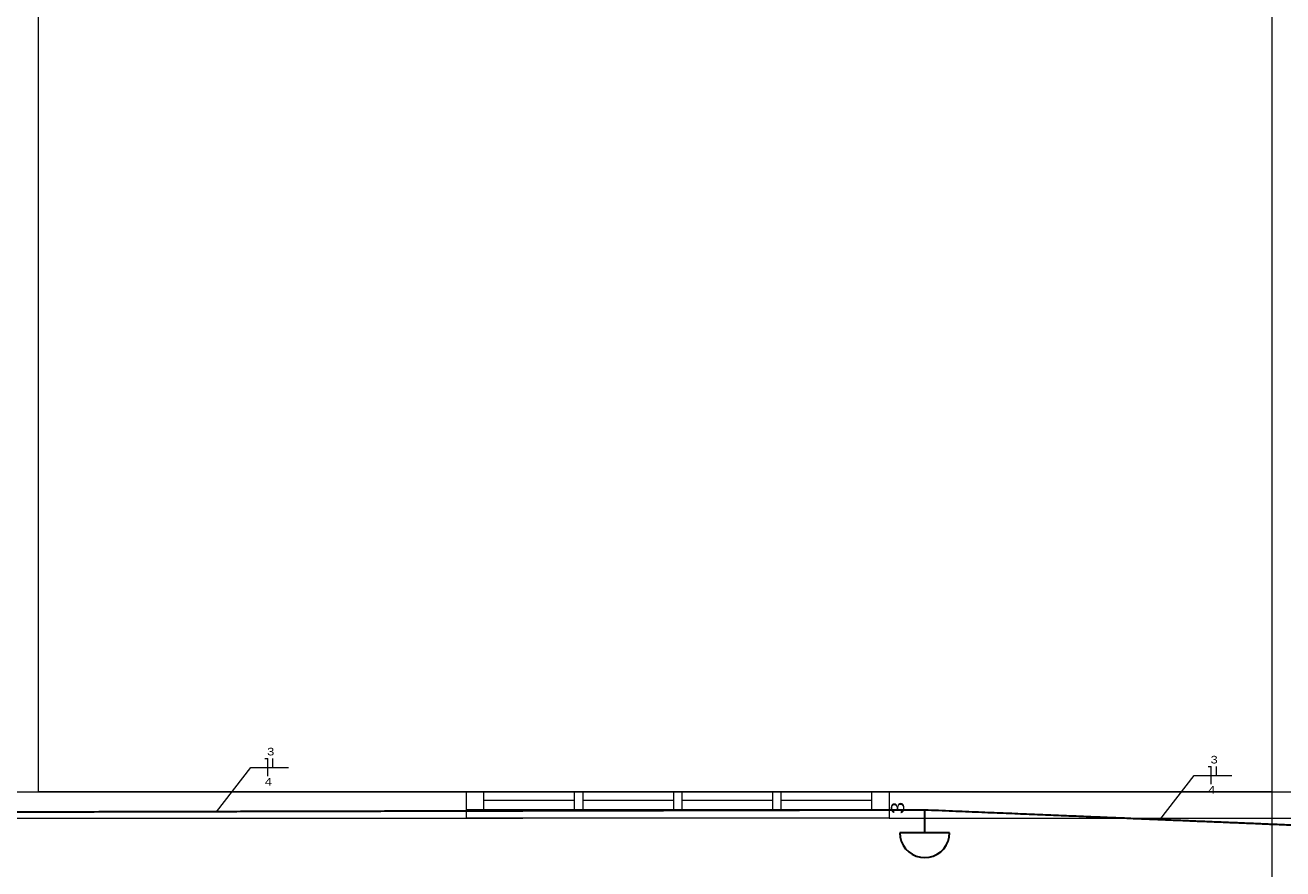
# Model space of a CAD drawing. Header units: millimetres. Extents: x 10050 to 25386, y -10594 to -3144.
# Tile 22 of 29: x 17086 to 18514, y -6973 to -6015. Entities that reach past the tile are written whole.
import ezdxf

# ---------------------------------------------------------------- set-up
doc = ezdxf.new("R2010")
doc.units = ezdxf.units.MM
for name, color, linetype, lineweight in [('DI-Pontilhado', 7, 'Continuous', 20), ('EL-Condutos', 4, 'Continuous', 30), ('EL-Fios', 9, 'Continuous', 20), ('EL-Textos fios', 7, 'Continuous', 20), ('P-SIMBOL', 3, 'Continuous', 30)]:
    doc.layers.add(name, color=color, linetype=linetype, lineweight=lineweight)
doc.layers.add('Janelas ARCHICAD', color=7, linetype='Continuous')
doc.layers.add('Linha _ Trama.2D', color=7, linetype='Continuous')
doc.styles.add('ARIAL', font='arial.ttf', dxfattribs={"width": 1.2})

msp = doc.modelspace()

# ---------------------------------------------------------------- linework, layer by layer
at = {"layer": 'DI-Pontilhado'}
for p, q in [((18066.83, -6885.3), (17586.83, -6885.3)), ((17606.83, -6885.3), (17586.83, -6885.3)), ((17586.83, -6885.3), (17586.83, -6905.3)), ((17606.83, -6905.3), (17606.83, -6885.3)), ((17709.33, -6885.3), (17606.83, -6885.3)), ((17719.33, -6885.3), (17709.33, -6885.3)), ((17719.33, -6885.3), (17709.33, -6885.3)), ((17709.33, -6885.3), (17709.33, -6905.3)), ((17719.33, -6905.3), (17719.33, -6885.3)), ((17821.83, -6885.3), (17719.33, -6885.3)), ((17831.83, -6885.3), (17821.83, -6885.3)), ((17831.83, -6885.3), (17821.83, -6885.3)), ((17821.83, -6885.3), (17821.83, -6905.3)), ((17831.83, -6905.3), (17831.83, -6885.3)), ((17934.33, -6885.3), (17831.83, -6885.3)), ((17944.33, -6885.3), (17934.33, -6885.3)), ((17944.33, -6885.3), (17934.33, -6885.3)), ((17934.33, -6885.3), (17934.33, -6905.3)), ((17944.33, -6905.3), (17944.33, -6885.3)), ((18046.83, -6885.3), (17944.33, -6885.3)), ((18066.83, -6885.3), (18046.83, -6885.3)), ((18046.83, -6885.3), (18046.83, -6905.3)), ((18066.83, -6885.3), (18066.83, -6905.3)), ((18066.83, -6885.3), (18066.83, -6905.3)), ((18066.83, -6885.3), (18066.83, -6905.3)), ((17586.83, -6905.3), (17606.83, -6905.3)), ((17586.83, -6905.3), (17586.83, -6915.3)), ((17709.33, -6895.3), (17606.83, -6895.3)), ((17606.83, -6905.3), (17709.33, -6905.3)), ((17821.83, -6895.3), (17719.33, -6895.3)), ((17719.33, -6905.3), (17821.83, -6905.3)), ((17821.83, -6905.3), (17831.83, -6905.3)), ((17934.33, -6895.3), (17831.83, -6895.3)), ((17831.83, -6905.3), (17934.33, -6905.3)), ((17934.33, -6905.3), (17944.33, -6905.3)), ((18046.83, -6895.3), (17944.33, -6895.3)), ((17944.33, -6905.3), (18046.83, -6905.3)), ((18046.83, -6905.3), (18066.83, -6905.3)), ((18066.83, -6905.3), (18066.83, -6915.3)), ((14131.06, -6915.3), (17651.06, -6915.3)), ((18066.83, -6915.3), (17586.83, -6915.3))]:
    msp.add_line(p, q, dxfattribs=at)
msp.add_lwpolyline([(14161.06, -6885.3), (17621.06, -6885.3), (18531.06, -6885.3), (18531.06, -4935.3), (21536.94, -4935.3), (21536.94, -3598.89), (17621.06, -3598.89), (14161.06, -3598.89)], close=True, dxfattribs=at)
for points in [[(18501.06, -5535.3), (18501.06, -7005.3)], [(17101.06, -6885.3), (17101.06, -5655.3)], [(17586.83, -6885.3), (17101.06, -6885.3)], [(18501.06, -6885.3), (18066.83, -6885.3)]]:
    msp.add_lwpolyline(points, dxfattribs=at)
at = {"layer": 'EL-Condutos', "linetype": 'Continuous'}
for points in [[(18107.13, -6905.95), (18041.18, -6906.11), (17979.48, -6906.25), (17921.71, -6906.39), (17867.58, -6906.52), (17816.79, -6906.64), (17769.02, -6906.75), (17723.98, -6906.85), (17681.36, -6906.96), (17640.86, -6907.05), (17602.18, -6907.14), (17565.02, -6907.23), (17529.07, -6907.31), (17494.03, -6907.4), (17459.59, -6907.48), (17425.45, -6907.56), (17391.32, -6907.64), (17356.88, -6907.72), (17321.84, -6907.8), (17285.89, -6907.89), (17248.72, -6907.97), (17210.04, -6908.06), (17169.55, -6908.16), (17126.93, -6908.26), (17081.89, -6908.37), (17034.12, -6908.48), (16983.32, -6908.6), (16929.19, -6908.72), (16871.43, -6908.86), (16809.73, -6909.01), (16743.78, -6909.16)], [(18734.97, -6931.92), (18708.23, -6930.81), (18683.02, -6929.77), (18659.22, -6928.79), (18636.71, -6927.85), (18615.38, -6926.97), (18595.09, -6926.13), (18575.73, -6925.33), (18557.18, -6924.57), (18539.31, -6923.83), (18522.01, -6923.11), (18505.15, -6922.41), (18488.6, -6921.73), (18472.26, -6921.05), (18455.99, -6920.38), (18439.68, -6919.71), (18423.2, -6919.03), (18406.44, -6918.33), (18389.27, -6917.62), (18371.57, -6916.89), (18353.21, -6916.13), (18334.09, -6915.34), (18314.07, -6914.51), (18293.03, -6913.64), (18270.85, -6912.72), (18247.42, -6911.76), (18222.61, -6910.73), (18196.3, -6909.64), (18168.36, -6908.49), (18138.68, -6907.26), (18107.13, -6905.95)]]:
    msp.add_spline(points, degree=3, dxfattribs=at)
at = {"layer": 'EL-Fios'}
for p, q in [((17358.01, -6847.57), (17361.35, -6847.57)), ((17361.35, -6867.57), (17361.35, -6847.57)), ((17367.31, -6857.57), (17367.31, -6847.57)), ((18428.85, -6856.71), (18432.18, -6856.71)), ((18432.18, -6876.71), (18432.18, -6856.71)), ((18438.15, -6866.71), (18438.15, -6856.71))]:
    msp.add_line(p, q, dxfattribs=at)
at = {"layer": 'EL-Textos fios'}
for p, q in [((17303.14, -6907.84), (17342.06, -6857.57)), ((17342.06, -6857.57), (17384.99, -6857.57)), ((18373.98, -6916.99), (18412.89, -6866.71)), ((18412.89, -6866.71), (18455.83, -6866.71))]:
    msp.add_line(p, q, dxfattribs=at)
at = {"layer": 'Janelas ARCHICAD', "color": 30, "linetype": 'Continuous', "lineweight": 0}
for p, q in [((17586.83, -6885.3), (17586.83, -6905.3)), ((17709.33, -6905.3), (17719.33, -6905.3)), ((17709.33, -6905.3), (17719.33, -6905.3)), ((17821.83, -6905.3), (17831.83, -6905.3)), ((17934.33, -6905.3), (17944.33, -6905.3))]:
    msp.add_line(p, q, dxfattribs=at)
at = {"layer": 'Linha _ Trama.2D', "color": 97, "linetype": 'Continuous', "lineweight": 0}
for p, q in [((17586.83, -6885.3), (17586.83, -6905.3)), ((17586.83, -6905.3), (17586.83, -6915.3)), ((18066.83, -6905.3), (18066.83, -6915.3))]:
    msp.add_line(p, q, dxfattribs=at)
for points in [[(18501.06, -5655.3), (18501.06, -6885.3)], [(16536.95, -6915.3), (17586.83, -6915.3)], [(18066.83, -6915.3), (18531.06, -6915.3)]]:
    msp.add_lwpolyline(points, dxfattribs=at)
at = {"layer": 'P-SIMBOL'}
for p, q in [((18107.13, -6931.65), (18107.13, -6905.95)), ((18135.38, -6931.65), (18078.88, -6931.65))]:
    msp.add_line(p, q, dxfattribs=at)
msp.add_lwpolyline([(18078.88, -6931.65), (18079.31, -6936.56), (18080.58, -6941.31), (18082.66, -6945.78), (18085.49, -6949.81), (18088.97, -6953.29), (18093, -6956.12), (18097.47, -6958.2), (18102.22, -6959.47), (18107.13, -6959.9), (18112.03, -6959.47), (18116.79, -6958.2), (18121.25, -6956.12), (18125.29, -6953.29), (18128.77, -6949.81), (18131.59, -6945.78), (18133.67, -6941.31), (18134.95, -6936.56), (18135.38, -6931.65)], dxfattribs=at)

# ---------------------------------------------------------------- texts
at = {"layer": 'DI-Pontilhado', "insert": (18084.05, -6903.62), "char_height": 15, "width": 23.3584, "attachment_point": 8, "rotation": 90.00021, "line_spacing_factor": 0.6, "style": 'ARIAL'}
msp.add_mtext('3', dxfattribs=at)
at = {"layer": 'EL-Textos fios', "char_height": 8.67, "width": 10.4, "attachment_point": 8, "line_spacing_factor": 0.798, "style": 'ARIAL'}
for s, insert in [('3', (17364.82, -6844.11)), ('3', (18435.65, -6853.25)), ('4', (17362.15, -6878.15)), ('4', (18432.98, -6887.3))]:
    msp.add_mtext(s, dxfattribs=dict(at, insert=insert))

doc.saveas('drawing.dxf')
